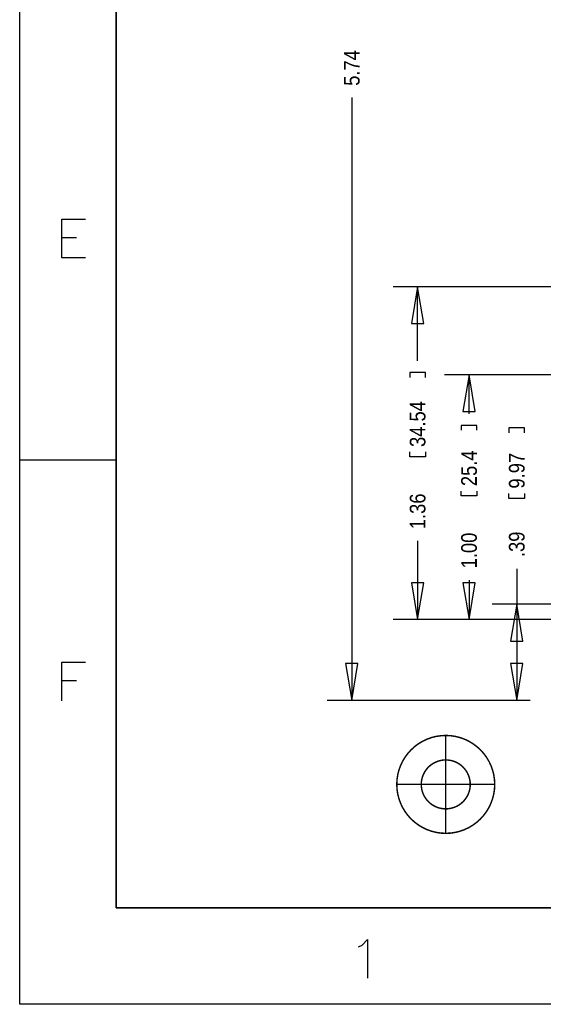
# Model space of a CAD drawing. Extents: x -64 to 356, y -42 to 255.
# Tile 1 of 31: x -64 to -10, y -42 to 61. Entities that reach past the tile are written whole.
import ezdxf

# ---------------------------------------------------------------- set-up
doc = ezdxf.new("R2010")
doc.units = 0
for name, color, linetype in [('BG_DIMENSION', 7, 'CONTINUOUS'), ('BG_TARGET', 7, 'CONTINUOUS'), ('BG_TITLE_A3', 7, 'CONTINUOUS')]:
    doc.layers.add(name, color=color, linetype=linetype)

msp = doc.modelspace()

# ---------------------------------------------------------------- linework, layer by layer
at = {"layer": 'BG_DIMENSION'}
for points in [[(-29.7434, 52.6034), (-29.7434, -9.970262)], [(-3.234182, 32.9565), (-25.4508, 32.9565)], [(-22.2758, 29.1465), (-22.9108, 32.9565), (-23.5458, 29.1465), (-22.2758, 29.1465)], [(-22.9108, 25.273), (-22.9108, 32.9565)], [(-22.098, 23.5458), (-22.098, 24.0538), (-23.7236, 24.0538), (-23.7236, 23.5458)], [(-3.2385, 23.8125), (-20.1168, 23.8125)], [(-16.9418, 20.0025), (-17.5768, 23.8125), (-18.2118, 20.0025), (-16.9418, 20.0025)], [(-17.5768, 19.7866), (-17.5768, 23.8125)], [(-16.764, 18.0594), (-16.764, 18.5674), (-18.3896, 18.5674), (-18.3896, 18.0594)], [(-11.811, 17.804892), (-11.811, 18.312892), (-13.4366, 18.312892), (-13.4366, 17.804892)], [(-22.098, 15.8242), (-22.098, 15.3162), (-23.7236, 15.3162), (-23.7236, 15.8242)], [(-16.764, 11.7602), (-16.764, 11.2522), (-18.3896, 11.2522), (-18.3896, 11.7602)], [(-11.811, 11.505692), (-11.811, 10.997692), (-13.4366, 10.997692), (-13.4366, 11.505692)], [(-22.9108, 6.5786), (-22.9108, -1.5875)], [(-12.6238, 3.682492), (-12.6238, 0)], [(-23.5458, 2.2225), (-22.9108, -1.5875), (-22.2758, 2.2225), (-23.5458, 2.2225)], [(-18.2118, 2.2225), (-17.5768, -1.5875), (-16.9418, 2.2225), (-18.2118, 2.2225)], [(-17.5768, 2.5146), (-17.5768, -1.5875)], [(-2.54, 0), (-15.1638, 0)], [(-11.9888, -3.81), (-12.6238, 0), (-13.2588, -3.81), (-11.9888, -3.81)], [(-12.6238, 0), (-12.6238, -9.970262)], [(-3.2385, -1.5875), (-25.4508, -1.5875)], [(-3.2385, -1.5875), (-20.1168, -1.5875)], [(-30.3784, -6.160262), (-29.7434, -9.970262), (-29.1084, -6.160262), (-30.3784, -6.160262)], [(-13.2588, -6.160262), (-12.6238, -9.970262), (-11.9888, -6.160262), (-13.2588, -6.160262)], [(-11.235182, -9.970262), (-32.2834, -9.970262)], [(-11.235182, -9.970262), (-15.1638, -9.970262)]]:
    msp.add_lwpolyline(points, dxfattribs=at)
at = {"layer": 'BG_TARGET', "const_width": 0.1524}
for points in [[(-14.9098, -18.6944, 1), (-25.0698, -18.6944, 1), (-14.9098, -18.6944)], [(-17.4498, -18.6944, 1), (-22.5298, -18.6944, 1), (-17.4498, -18.6944)]]:
    msp.add_lwpolyline(points, format="xyb", dxfattribs=at)
for points in [[(-19.9898, -13.6144), (-19.9898, -23.7744)], [(-25.0698, -18.6944), (-14.9098, -18.6944)]]:
    msp.add_lwpolyline(points, dxfattribs=at)
at = {"layer": 'BG_TITLE_A3'}
for points in [[(-64.191896, -41.52138), (-64.191896, 255.478534)], [(-54.191916, 245.478554), (-54.191916, -31.5214)], [(-57.359042, 35.978592), (-59.835034, 35.978592), (-59.835034, 39.978584), (-57.359042, 39.978584)], [(-59.835034, 38.073838), (-58.311288, 38.073838)], [(-54.191916, 14.978634), (-64.191896, 14.978634)], [(-59.835034, -10.021316), (-59.835034, -6.021324), (-57.359042, -6.021324)], [(-59.835034, -7.92607), (-58.311288, -7.92607)], [(-54.191916, -31.5214), (345.808046, -31.5214)], [(-29.048964, -35.567874), (-28.667964, -35.377374), (-28.096718, -34.805874), (-28.096718, -38.805866)], [(355.808026, -41.52138), (-64.191896, -41.52138)]]:
    msp.add_lwpolyline(points, dxfattribs=at)
msp.add_lwpolyline([(-54.191916, -31.5214), (-54.191916, 245.478554), (345.808046, 245.478554), (345.808046, -31.5214)], close=True, dxfattribs=at)

# ---------------------------------------------------------------- texts
at = {"layer": 'BG_DIMENSION', "width": 0.875}
for s, p in [('5.74', (-28.9306, 53.8226)), ('34.54', (-22.098, 16.3322)), ('25.4', (-16.764, 12.2682)), ('9.97', (-11.811, 12.013692)), ('1.36', (-22.098, 7.7978)), ('1.00', (-16.764, 3.7338)), ('.39', (-11.811, 4.901692))]:
    msp.add_text(s, height=1.6256, rotation=90, dxfattribs=at).set_placement(p)

doc.saveas('drawing.dxf')
